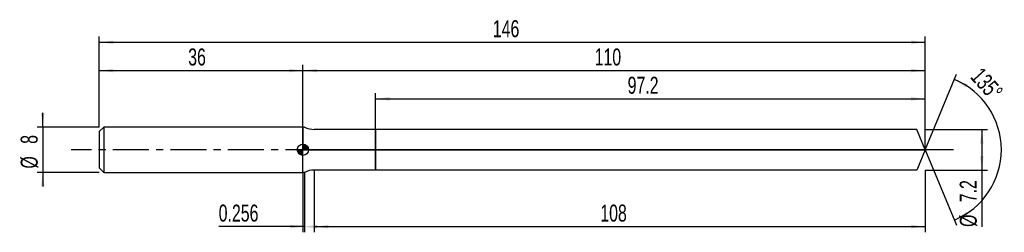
# Model space of a CAD drawing. Extents: x -14 to 160, y -15 to 23.
import ezdxf
from ezdxf.enums import TextEntityAlignment as Align

# ---------------------------------------------------------------- set-up
doc = ezdxf.new("R2010")
doc.units = 0
doc.linetypes.add('CENTER', pattern=[10.16, 6.35, -1.27, 1.27, -1.27])
doc.layers.get('0').update_dxf_attribs({"linetype": 'CONTINUOUS'})
for name, color, linetype in [('1', 4, 'CONTINUOUS'), ('2', 7, 'CONTINUOUS'), ('4', 2, 'CENTER'), ('CUT', 1, 'CONTINUOUS'), ('NOCUT', 7, 'CONTINUOUS'), ('SK1', 4, 'CONTINUOUS'), ('SK2', 7, 'CONTINUOUS'), ('SK4', 2, 'CENTER')]:
    doc.layers.add(name, color=color, linetype=linetype)
doc.dimstyles.new('SLDDIMSTYLE0', dxfattribs={"dimtxt": 3, "dimasz": 2.5, "dimexe": 0, "dimexo": 0.0625, "dimgap": 0.75, "dimtad": 1, "dimrnd": 1e-09, "dimzin": 12, "dimsah": 1, "dimcen": 0.09, "dimazin": 3, "dimtfac": 1, "dimtofl": 0, "dimtmove": 0, "dimatfit": 3})
doc.dimstyles.new('SLDDIMSTYLE1', dxfattribs={"dimtxt": 3, "dimasz": 2.5, "dimexe": 0, "dimexo": 0.0625, "dimgap": 0.75, "dimtad": 1, "dimrnd": 1e-09, "dimsah": 1, "dimcen": 0.09, "dimazin": 3, "dimtfac": 1, "dimtofl": 0, "dimtmove": 0, "dimatfit": 3})
doc.dimstyles.new('SLDDIMSTYLE2', dxfattribs={"dimtxt": 3, "dimasz": 2.5, "dimexe": 0, "dimexo": 0.0625, "dimgap": 0.75, "dimtad": 1, "dimzin": 12, "dimsah": 1, "dimcen": 0.09, "dimazin": 3, "dimtfac": 1, "dimtofl": 0, "dimtmove": 0, "dimatfit": 3})
doc.dimstyles.new('SLDDIMSTYLE3', dxfattribs={"dimtxt": 3, "dimasz": 2.5, "dimexe": 0, "dimexo": 0.0625, "dimgap": 0.75, "dimtad": 1, "dimrnd": 1e-09, "dimzin": 12, "dimsah": 1, "dimcen": 0.09, "dimazin": 3, "dimtfac": 1, "dimtmove": 0, "dimatfit": 3})

# ---------------------------------------------------------------- blocks, each defined once
blk = doc.blocks.new('_D')
at = {"layer": '2'}
for p, q in [((38, -3.6), (38, -14.6)), ((146, -3.6), (146, -14.6)), ((38, -13.6), (146, -13.6))]:
    blk.add_line(p, q, dxfattribs=at)
for points in [[(38, -13.6), (40.5, -13.91), (40.5, -13.29)], [(146, -13.6), (143.5, -13.29), (143.5, -13.91)]]:
    blk.add_solid(points, dxfattribs=at)
at = {"layer": '2', "width": 0.7}
blk.add_text('108', height=3, dxfattribs=at).set_placement((88.56, -13.6), align=Align.BOTTOM_LEFT)
blk = doc.blocks.new('_D_1')
at = {"layer": '2'}
for p, q in [((146, 3.6), (157, 3.6)), ((156, 3.6), (156, -3.6)), ((146, -3.6), (157, -3.6)), ((156, -3.6), (156, -13.65))]:
    blk.add_line(p, q, dxfattribs=at)
for points in [[(156, 3.6), (155.69, 1.1), (156.31, 1.1)], [(156, -3.6), (156.31, -1.1), (155.69, -1.1)]]:
    blk.add_solid(points, dxfattribs=at)
at = {"layer": '2', "width": 0.7}
for s, p in [('7.2', (155.99, -9.28)), ('%%c', (156, -13.65))]:
    blk.add_text(s, height=3, rotation=90, dxfattribs=at).set_placement(p, align=Align.BOTTOM_LEFT)
blk = doc.blocks.new('_D_2')
at = {"layer": '2'}
for p, q in [((36, -4), (36, -14.6)), ((36.26, -4), (36.26, -14.6)), ((36, -13.6), (21.1, -13.6)), ((36.26, -13.6), (36, -13.6))]:
    blk.add_line(p, q, dxfattribs=at)
for points in [[(36.26, -13.6), (33.76, -13.29), (33.76, -13.91)], [(36, -13.6), (38.5, -13.91), (38.5, -13.29)]]:
    blk.add_solid(points, dxfattribs=at)
at = {"layer": '2', "width": 0.7}
blk.add_text('0.256', height=3, dxfattribs=at).set_placement((21.1, -13.6), align=Align.BOTTOM_LEFT)
blk = doc.blocks.new('_D_3')
at = {"layer": '2'}
for p, q in [((48.8, 3.6), (48.8, 10)), ((48.8, 9), (146, 9)), ((146, 3.6), (146, 10))]:
    blk.add_line(p, q, dxfattribs=at)
for points in [[(48.8, 9), (51.3, 8.69), (51.3, 9.31)], [(146, 9), (143.5, 9.31), (143.5, 8.69)]]:
    blk.add_solid(points, dxfattribs=at)
at = {"layer": '2', "width": 0.7}
blk.add_text('97.2', height=3, dxfattribs=at).set_placement((93.39, 9), align=Align.BOTTOM_LEFT)
blk = doc.blocks.new('_D_4')
at = {"layer": '2'}
for q in [(151.53, 13.35), (151.53, -13.35)]:
    blk.add_line((146, 0), q, dxfattribs=at)
blk.add_arc((146, 0), 13.45, 292.4977, 67.5023, dxfattribs=at)
for points in [[(151.15, 12.43), (153.22, 10.99), (153.5, 11.54)], [(151.15, -12.43), (153.5, -11.54), (153.22, -10.99)]]:
    blk.add_solid(points, dxfattribs=at)
at = {"layer": '2', "width": 0.7}
blk.add_text('135°', height=3, rotation=-48.0128, dxfattribs=at).set_placement((153.15, 12.17), align=Align.BOTTOM_LEFT)
blk = doc.blocks.new('_D_5')
at = {"layer": 'SK2'}
for p, q in [((0, 4), (0, 20)), ((146, 4), (146, 20)), ((0, 19), (146, 19))]:
    blk.add_line(p, q, dxfattribs=at)
for points in [[(0, 19), (2.5, 18.69), (2.5, 19.31)], [(146, 19), (143.5, 19.31), (143.5, 18.69)]]:
    blk.add_solid(points, dxfattribs=at)
at = {"layer": 'SK2', "width": 0.7}
blk.add_text('146', height=3, dxfattribs=at).set_placement((69.56, 19), align=Align.BOTTOM_LEFT)
blk = doc.blocks.new('_D_6')
at = {"layer": 'SK2'}
for p, q in [((0, 4), (0, 15)), ((0, 14), (36, 14)), ((36, 4), (36, 15))]:
    blk.add_line(p, q, dxfattribs=at)
for points in [[(0, 14), (2.5, 13.69), (2.5, 14.31)], [(36, 14), (33.5, 14.31), (33.5, 13.69)]]:
    blk.add_solid(points, dxfattribs=at)
at = {"layer": 'SK2', "width": 0.7}
blk.add_text('36', height=3, dxfattribs=at).set_placement((15.71, 14), align=Align.BOTTOM_LEFT)
blk = doc.blocks.new('_D_7')
at = {"layer": 'SK2'}
for p, q in [((36, 0), (36, 15)), ((36, 14), (146, 14)), ((146, 0), (146, 15))]:
    blk.add_line(p, q, dxfattribs=at)
for points in [[(36, 14), (38.5, 13.69), (38.5, 14.31)], [(146, 14), (143.5, 14.31), (143.5, 13.69)]]:
    blk.add_solid(points, dxfattribs=at)
at = {"layer": 'SK2', "width": 0.7}
blk.add_text('110', height=3, dxfattribs=at).set_placement((87.56, 14), align=Align.BOTTOM_LEFT)
blk = doc.blocks.new('_D_8')
at = {"layer": 'SK2'}
for p, q in [((-10, 4), (-10, 6.5)), ((0, 4), (-11, 4)), ((-10, 4), (-10, -4)), ((0, -4), (-11, -4)), ((-10, -4), (-10, -6.5))]:
    blk.add_line(p, q, dxfattribs=at)
for points in [[(-10, 4), (-9.69, 6.5), (-10.31, 6.5)], [(-10, -4), (-10.31, -6.5), (-9.69, -6.5)]]:
    blk.add_solid(points, dxfattribs=at)
at = {"layer": 'SK2', "width": 0.7}
for s, p in [('8', (-10.01, 1.04)), ('%%c', (-10, -3.33))]:
    blk.add_text(s, height=3, rotation=90, dxfattribs=at).set_placement(p, align=Align.BOTTOM_LEFT)
blk = doc.blocks.new('*U11')
at = {"color": 0, "linetype": 'CONTINUOUS'}
for points in [[(0, 0), (0, 1), (0.2, 0)], [(0.2, 0), (0, 1), (0.2, 0.98)], [(0.2, 0), (0.2, 0.98), (0.38, 0)], [(0.38, 0), (0.2, 0.98), (0.38, 0.92)], [(0.38, 0), (0.38, 0.92), (0.56, 0)], [(0.56, 0), (0.38, 0.92), (0.56, 0.83)], [(0.56, 0), (0.56, 0.83), (0.71, 0)], [(0.71, 0), (0.56, 0.83), (0.71, 0.71)], [(0.71, 0), (0.71, 0.71), (0.83, 0)], [(0.83, 0), (0.71, 0.71), (0.83, 0.56)], [(0.83, 0), (0.83, 0.56), (0.92, 0)], [(0.92, 0), (0.83, 0.56), (0.92, 0.38)], [(0.92, 0), (0.92, 0.38), (0.98, 0)], [(0.98, 0), (0.92, 0.38), (0.98, 0.2)], [(0.98, 0), (0.98, 0.2), (1, 0)]]:
    blk.add_solid(points, dxfattribs=at)
blk = doc.blocks.new('*U12')
at = {"color": 0, "linetype": 'CONTINUOUS'}
for points in [[(-0.98, -0.17), (-1, 0), (-0.98, 0)], [(-0.98, -0.17), (-0.98, 0), (-0.94, -0.34)], [(-0.94, -0.34), (-0.98, 0), (-0.94, 0)], [(-0.94, -0.34), (-0.94, 0), (-0.87, -0.5)], [(-0.87, -0.5), (-0.94, 0), (-0.87, 0)], [(-0.87, -0.5), (-0.87, 0), (-0.77, -0.64)], [(-0.77, -0.64), (-0.87, 0), (-0.77, 0)], [(-0.77, -0.64), (-0.77, 0), (-0.64, -0.77)], [(-0.64, -0.77), (-0.77, 0), (-0.64, 0)], [(-0.64, -0.77), (-0.64, 0), (-0.5, -0.87)], [(-0.5, -0.87), (-0.64, 0), (-0.5, 0)], [(-0.5, -0.87), (-0.5, 0), (-0.34, -0.94)], [(-0.34, -0.94), (-0.5, 0), (-0.34, 0)], [(-0.34, -0.94), (-0.34, 0), (-0.17, -0.98)], [(-0.17, -0.98), (-0.34, 0), (-0.17, 0)], [(-0.17, -0.98), (-0.17, 0), (0, -1)], [(0, -1), (-0.17, 0), (0, 0)]]:
    blk.add_solid(points, dxfattribs=at)
blk = doc.blocks.new('SW_DOWELSYMBOL_0')
at = {"layer": 'SK1', "color": 0}
blk.add_circle((0, 0), 1, dxfattribs=at)
at = {"color": 0, "linetype": 'CONTINUOUS'}
for name in ['*U12', '*U11']:
    blk.add_blockref(name, (0, 0), dxfattribs=at)

msp = doc.modelspace()

# ---------------------------------------------------------------- linework, layer by layer
at = {"layer": '1'}
for p, q in [((36.256, 4), (36, 4)), ((36, 4), (36, 0)), ((48.8, 3.6), (38, 3.6)), ((144.509, 3.6), (48.8, 3.6)), ((48.8, 3.6), (48.8, 0)), ((48.8, 0), (48.8, 3.6)), ((146, 0), (144.509, 3.6)), ((36, -4), (36, 0)), ((48.8, -3.6), (48.8, 0)), ((48.8, 0), (48.8, -3.6)), ((146, 0), (144.509, -3.6)), ((36.256, -4), (36, -4)), ((48.8, -3.6), (38, -3.6)), ((144.509, -3.6), (48.8, -3.6))]:
    msp.add_line(p, q, dxfattribs=at)
for centre, start, end in [((38, 7.6), 244.15807, 270), ((38, -7.6), 90, 115.84193)]:
    msp.add_arc(centre, 4, start, end, dxfattribs=at)
at = {"layer": '4'}
msp.add_line((146, 0), (36, 0), dxfattribs=at)
at = {"layer": 'CUT'}
for p, q in [((144.509, 3.6), (48.8, 3.6)), ((48.8, 3.6), (48.8, 0)), ((146, 0), (144.509, 3.6)), ((48.8, 0), (146, 0))]:
    msp.add_line(p, q, dxfattribs=at)
at = {"layer": 'NOCUT'}
for p, q in [((36.256, 4), (36, 4)), ((36, 4), (36, 0)), ((48.8, 3.6), (38, 3.6)), ((48.8, 0), (48.8, 3.6)), ((36, 0), (48.8, 0))]:
    msp.add_line(p, q, dxfattribs=at)
msp.add_arc((38, 7.6), 4, 244.15807, 270, dxfattribs=at)
at = {"layer": 'SK1'}
for p, q in [((0.8, 4), (0, 3.2)), ((36, 4), (0.8, 4)), ((0.8, 4), (0.8, -4)), ((0, 3.2), (0, 0)), ((0, 0), (0, -3.2)), ((0, -3.2), (0.8, -4)), ((0.8, -4), (36, -4))]:
    msp.add_line(p, q, dxfattribs=at)
msp.add_circle((36, 0), 1, dxfattribs=at)
at = {"layer": 'SK4'}
msp.add_line((151, 0), (-5, 0), dxfattribs=at)

# ---------------------------------------------------------------- block references
at = {"layer": 'SK1'}
msp.add_blockref('SW_DOWELSYMBOL_0', (36, 0), dxfattribs=at)

# ---------------------------------------------------------------- texts
at = {"layer": 'SK2', "width": 0.7}
msp.add_text('AP1', height=0.05, dxfattribs=at).set_placement((36, -0.018), align=Align.BOTTOM_LEFT)

# ---------------------------------------------------------------- dimensions: what is measured, and where the dimension line sits
at = {"layer": '2'}
dim = msp.add_angular_dim_2l(base=(159.454, 0), line1=((146, 0), (144.509, 3.6)), line2=((144.509, -3.6), (146, 0)), dimstyle='SLDDIMSTYLE2', dxfattribs=at)
dim.commit()
dim.dimension.update_dxf_attribs({"geometry": '_D_4', "text_midpoint": (156, 9), "dimtype": 162})
for base, p1, p2, dimstyle, picture, middle in [((146, 9), (48.8, 3.6), (146, 3.6), 'SLDDIMSTYLE0', '_D_3', (97.4, 9)), ((36, -13.6), (36.256, -4), (36, -4), 'SLDDIMSTYLE1', '_D_2', (26.256, -13.6)), ((146, -13.6), (38, -3.6), (146, -3.6), 'SLDDIMSTYLE0', '_D', (92, -13.6))]:
    dim = msp.add_linear_dim(base=base, p1=p1, p2=p2, dimstyle=dimstyle, dxfattribs=at)
    dim.commit()
    dim.dimension.update_dxf_attribs({"geometry": picture, "text_midpoint": middle, "dimtype": 160})
dim = msp.add_linear_dim(base=(156, -3.6), p1=(146, 3.6), p2=(146, -3.6), angle=90, text='%%c<>', dimstyle='SLDDIMSTYLE0', dxfattribs=at)
dim.commit()
dim.dimension.update_dxf_attribs({"geometry": '_D_1', "text_midpoint": (156, -8.6), "dimtype": 160})
at = {"layer": 'SK2'}
for base, p1, p2, picture, middle in [((146, 19), (0, 4), (146, 4), '_D_5', (73, 19)), ((36, 14), (0, 4), (36, 4), '_D_6', (18, 14)), ((146, 14), (36, 0), (146, 0), '_D_7', (91, 14))]:
    dim = msp.add_linear_dim(base=base, p1=p1, p2=p2, dimstyle='SLDDIMSTYLE0', dxfattribs=at)
    dim.commit()
    dim.dimension.update_dxf_attribs({"geometry": picture, "text_midpoint": middle, "dimtype": 160})
dim = msp.add_linear_dim(base=(-10, -4), p1=(0, 4), p2=(0, -4), angle=90, text='%%c<>', dimstyle='SLDDIMSTYLE3', dxfattribs=at)
dim.commit()
dim.dimension.update_dxf_attribs({"geometry": '_D_8', "text_midpoint": (-10, 0), "dimtype": 160})

doc.saveas('drawing.dxf')
